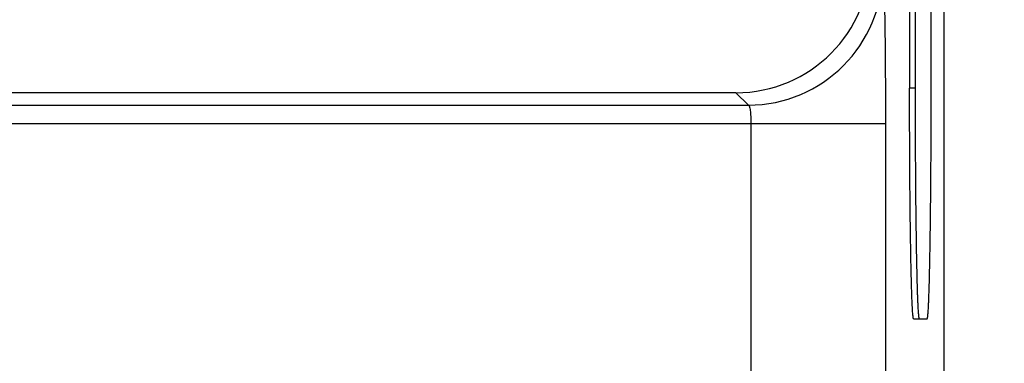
# Paper-space layout '170608_CRESCAD_1' of a CAD drawing. Header units: inches. Extents: x 0 to 17, y 0 to 11.
# Tile 15 of 139: x 9.799 to 10.333, y 5.9 to 6.086. Entities that reach past the tile are written whole.
import ezdxf
from ezdxf.enums import TextEntityAlignment as Align

# ---------------------------------------------------------------- set-up
doc = ezdxf.new("R2010")
doc.units = ezdxf.units.IN
doc.header["$LTSCALE"] = 0.935
doc.header["$MEASUREMENT"] = 0
doc.layers.get('0').update_dxf_attribs({"linetype": 'CONTINUOUS'})
doc.layers.add('DIM', color=7, linetype='CONTINUOUS')
doc.styles.get("Standard").update_dxf_attribs({"font": 'simplex.shx'})
doc.dimstyles.new('DIMSTYLE_1', dxfattribs={"dimtxt": 0.125, "dimasz": 0.18, "dimexe": 0.125, "dimexo": 0.0625, "dimgap": 0.0625, "dimtad": 0, "dimtih": 1, "dimtoh": 1, "dimdec": 3, "dimzin": 4, "dimdsep": 46, "dimtxsty": 'STANDARD', "dimblk": '_FILLED', "dimblk1": '_FILLED', "dimblk2": '_FILLED', "dimcen": 0.09, "dimadec": 0, "dimazin": 0, "dimtp": 0.001, "dimtm": 0.001, "dimtfac": 1, "dimtdec": 3, "dimtofl": 0, "dimtmove": 0, "dimatfit": 3, "dimldrblk": '_FILLED', "dimfxl": 1, "dimtolj": 1, "dimtzin": 4, "dimarcsym": 0})

# ---------------------------------------------------------------- blocks, each defined once
blk = doc.blocks.new('_FILLED')
at = {"color": 0, "linetype": 'BYBLOCK'}
blk.add_solid([(0, 0), (-1, 0.1736), (-1, -0.1736)], dxfattribs=at)
blk = doc.blocks.new('*D1')
at = {"layer": 'DIM', "color": 5, "linetype": 'CONTINUOUS'}
for p, q in [((9.33978, 8.70828), (11.18138, 8.70828)), ((11.05638, 8.70828), (11.05638, 6.89805)), ((11.05638, 5.14028), (11.05638, 6.46055)), ((10.28993, 5.14028), (11.18138, 5.14028))]:
    blk.add_line(p, q, dxfattribs=at)
at = {"layer": 'DIM', "color": 5, "linetype": 'CONTINUOUS', "xscale": 0.18, "yscale": 0.18, "zscale": 0.18}
for p, rotation in [((11.05638, 8.70828), 90), ((11.05638, 5.14028), 270)]:
    blk.add_blockref('_FILLED', p, dxfattribs=dict(at, rotation=rotation))
at = {"layer": 'DIM', "color": 5, "linetype": 'CONTINUOUS'}
for s, p, p2 in [('3.568', (10.61888, 6.71055), (11.24388, 6.71055)), ('[', (10.61888, 6.52305), (10.74388, 6.52305)), (']', (11.36888, 6.52305), (11.49388, 6.52305)), ('90,63', (10.74388, 6.52305), (11.36888, 6.52305))]:
    blk.add_text(s, height=0.125, dxfattribs=at).set_placement(p, p2, align=Align.FIT)

psp = doc.layouts.new('170608_CRESCAD_1')

# ---------------------------------------------------------------- linework, layer by layer
at = {"color": 7, "linetype": 'CONTINUOUS'}
for p, q in [((10.28478, 7.79928), (10.28478, 6.04928)), ((10.29351, 6.04928), (10.29351, 7.79928)), ((10.28178, 6.20578), (10.28178, 6.04928)), ((10.30042, 6.11014), (10.30042, 5.21327)), ((10.28478, 6.04928), (10.28178, 6.04928)), ((10.18757, 6.04678), (6.17265, 6.04678)), ((10.18757, 6.04678), (10.19427, 6.04008)), ((6.16595, 6.04008), (10.19427, 6.04008)), ((6.09154, 6.03009), (10.26868, 6.03009)), ((10.19569, 6.03009), (10.19569, 5.76312)), ((10.26868, 6.03009), (10.26868, 5.83583)), ((10.28396, 5.92428), (10.29133, 5.92428))]:
    psp.add_line(p, q, dxfattribs=at)
psp.add_arc((10.19424, 6.1131), 0.07301, 270.0206, 359.9794, dxfattribs=at)
psp.add_ellipse((10.18755, 6.11979), major_axis=(0.05163, -0.05163), ratio=0.999695, start_param=-0.785246, end_param=0.785246, dxfattribs=at)
for points, knots in [([(10.26726, 6.11307), (10.26728, 6.11306), (10.2673, 6.113), (10.26734, 6.11289), (10.26737, 6.11273), (10.2674, 6.11253), (10.26744, 6.11227), (10.26749, 6.11183), (10.26755, 6.11117), (10.26761, 6.11023), (10.26768, 6.1091), (10.26774, 6.10778), (10.26781, 6.10628), (10.26787, 6.10461), (10.26796, 6.10202), (10.26806, 6.09838), (10.26817, 6.09353), (10.26827, 6.08808), (10.26837, 6.08209), (10.26845, 6.0756), (10.26852, 6.06869), (10.2686, 6.05881), (10.26866, 6.0459), (10.26868, 6.03542), (10.26868, 6.03009)], [0, 0, 0, 0, 0.000834, 0.00221, 0.004153, 0.006672, 0.009768, 0.013441, 0.022515, 0.033882, 0.047524, 0.063409, 0.081493, 0.101731, 0.12408, 0.174917, 0.233521, 0.299332, 0.371757, 0.450084, 0.533571, 0.621453, 0.807175, 1, 1, 1, 1]), ([(10.28396, 5.92428), (10.28394, 5.92428), (10.28391, 5.92431), (10.28388, 5.92437), (10.28385, 5.92444), (10.28383, 5.92452), (10.28379, 5.92467), (10.28374, 5.92491), (10.28369, 5.92524), (10.28361, 5.92584), (10.28352, 5.92678), (10.28342, 5.92812), (10.28332, 5.92976), (10.28322, 5.93168), (10.28312, 5.93389), (10.28302, 5.93637), (10.28293, 5.93913), (10.28284, 5.94215), (10.28275, 5.94543), (10.28266, 5.94896), (10.28254, 5.95414), (10.28241, 5.96118), (10.28227, 5.97024), (10.28214, 5.98006), (10.28203, 5.99054), (10.28194, 6.0016), (10.28187, 6.01311), (10.28182, 6.02497), (10.28179, 6.03707), (10.28178, 6.0452), (10.28178, 6.04928)], [0, 0, 0, 0, 0.000523, 0.000956, 0.001525, 0.002235, 0.003089, 0.005236, 0.007972, 0.011299, 0.019727, 0.030506, 0.043612, 0.05902, 0.076689, 0.09658, 0.118646, 0.142832, 0.169081, 0.197332, 0.227515, 0.293383, 0.366052, 0.444824, 0.528941, 0.617593, 0.709926, 0.805046, 0.902067, 1, 1, 1, 1]), ([(10.28478, 6.04928), (10.28478, 6.0452), (10.28479, 6.03707), (10.28482, 6.02497), (10.28487, 6.01311), (10.28494, 6.0016), (10.28503, 5.99054), (10.28514, 5.98006), (10.28527, 5.97024), (10.28541, 5.96118), (10.28554, 5.95414), (10.28566, 5.94896), (10.28575, 5.94543), (10.28584, 5.94215), (10.28593, 5.93913), (10.28602, 5.93637), (10.28612, 5.93389), (10.28622, 5.93168), (10.28632, 5.92976), (10.28642, 5.92812), (10.28652, 5.92678), (10.28661, 5.92584), (10.28669, 5.92524), (10.28674, 5.92491), (10.28679, 5.92467), (10.28683, 5.92452), (10.28685, 5.92444), (10.28688, 5.92437), (10.28691, 5.92431), (10.28694, 5.92428), (10.28696, 5.92428)], [0, 0, 0, 0, 0.097933, 0.194954, 0.290074, 0.382407, 0.471059, 0.555176, 0.633948, 0.706617, 0.772485, 0.802668, 0.830919, 0.857168, 0.881354, 0.90342, 0.923311, 0.94098, 0.956388, 0.969494, 0.980273, 0.988701, 0.992028, 0.994764, 0.996911, 0.997765, 0.998475, 0.999044, 0.999477, 1, 1, 1, 1]), ([(10.29133, 5.92428), (10.29135, 5.92428), (10.29138, 5.92431), (10.29141, 5.92437), (10.29144, 5.92444), (10.29146, 5.92452), (10.2915, 5.92467), (10.29155, 5.92491), (10.2916, 5.92524), (10.29167, 5.92584), (10.29176, 5.92678), (10.29187, 5.92812), (10.29197, 5.92976), (10.29207, 5.93168), (10.29217, 5.93389), (10.29226, 5.93637), (10.29236, 5.93913), (10.29245, 5.94215), (10.29254, 5.94543), (10.29263, 5.94896), (10.29274, 5.95414), (10.29288, 5.96118), (10.29302, 5.97024), (10.29315, 5.98006), (10.29325, 5.99054), (10.29335, 6.0016), (10.29342, 6.01311), (10.29347, 6.02497), (10.2935, 6.03707), (10.29351, 6.0452), (10.29351, 6.04928)], [0, 0, 0, 0, 0.000523, 0.000956, 0.001525, 0.002235, 0.003089, 0.005236, 0.007972, 0.011299, 0.019727, 0.030506, 0.043612, 0.05902, 0.076689, 0.09658, 0.118646, 0.142832, 0.169081, 0.197332, 0.227515, 0.293383, 0.366052, 0.444824, 0.528941, 0.617593, 0.709926, 0.805046, 0.902067, 1, 1, 1, 1]), ([(10.19427, 6.04008), (10.19432, 6.04008), (10.19443, 6.04002), (10.19457, 6.03985), (10.1947, 6.0396), (10.19483, 6.03926), (10.19495, 6.03883), (10.19512, 6.03811), (10.1953, 6.03703), (10.19547, 6.03554), (10.19564, 6.0332), (10.19569, 6.03135), (10.19569, 6.03009)], [0, 0, 0, 0, 0.014894, 0.03526, 0.062761, 0.097942, 0.140877, 0.191435, 0.313955, 0.461686, 0.629422, 1, 1, 1, 1])]:
    psp.add_open_spline(points, degree=3, knots=knots, dxfattribs=at)

# ---------------------------------------------------------------- dimensions: what is measured, and where the dimension line sits
at = {"layer": 'DIM', "color": 5, "linetype": 'CONTINUOUS'}
dim = psp.add_linear_dim(base=(11.05638, 5.14028), p1=(9.27728, 8.70828), p2=(10.22743, 5.14028), angle=270, text='<>\\P[]', dimstyle='DIMSTYLE_1', dxfattribs=at)
dim.commit()
dim.dimension.update_dxf_attribs({"geometry": '*D1', "text_midpoint": (11.05638, 6.6793), "dimtype": 160})

doc.saveas('drawing.dxf')
